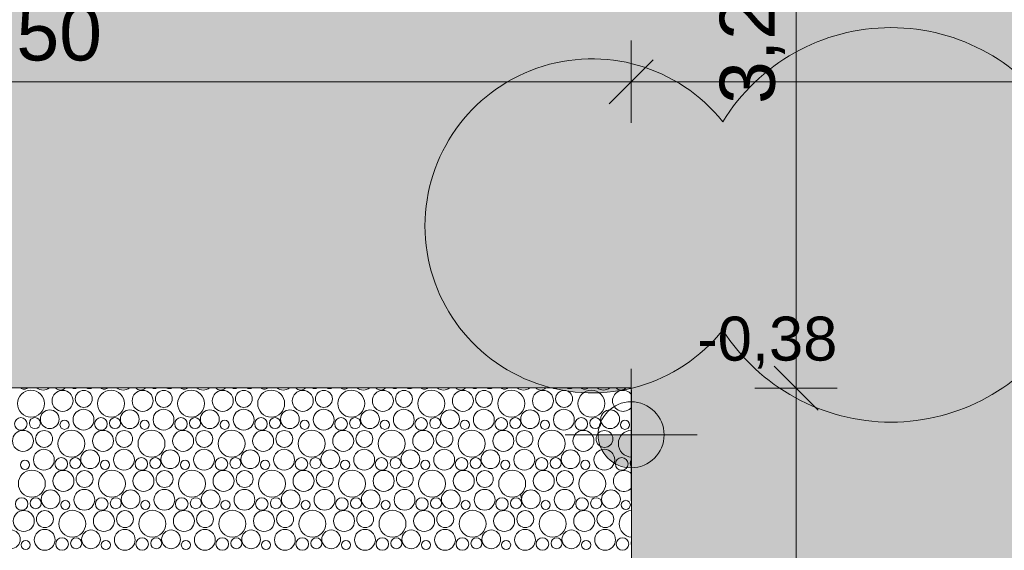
# Model space of a CAD drawing. Header units: metres. Extents: x -167 to 338, y -186 to 508.
# Tile 168 of 256: x 74.88 to 79.36, y 45.01 to 47.42. Entities that reach past the tile are written whole.
import ezdxf

# ---------------------------------------------------------------- set-up
doc = ezdxf.new("R2010")
doc.units = ezdxf.units.M
doc.header["$MEASUREMENT"] = 0
doc.linetypes.add('Öffnungslinie Tür Fenster', pattern=[0.23, 0.15, -0.08])
for name, color, linetype in [('60 Gelände 2D Übersicht', 7, 'Continuous'), ('60 Stellplätze', 7, 'Continuous'), ('94 Genehmigungsplanung Bemaßung', 7, 'Continuous')]:
    doc.layers.add(name, color=color, linetype=linetype)
doc.styles.add('ERSTELLTER_STIL_1', font='arial.ttf')
doc.dimstyles.new('ERSTELLTER_STIL__1', dxfattribs={"dimtxt": 0.25, "dimasz": 0.19, "dimexe": 0.18, "dimexo": 0.1, "dimgap": 0, "dimtad": 1, "dimtih": 1, "dimtoh": 1, "dimzin": 0, "dimdsep": 46, "dimtxsty": 'ERSTELLTER_STIL_1', "dimblk": 'ARROWHEAD_6', "dimblk1": 'ARROWHEAD_6', "dimblk2": 'ARROWHEAD_6', "dimcen": 0.09, "dimclrd": 7, "dimclre": 7, "dimclrt": 7, "dimazin": 0, "dimtfac": 1, "dimtdec": 4, "dimtmove": 0, "dimatfit": 3, "dimfxl": 1, "dimtolj": 1, "dimtzin": 0, "dimarcsym": 0})
doc.dimstyles.new('ERSTELLTER_STIL__2', dxfattribs={"dimtxt": 0.25, "dimasz": 0.19, "dimexe": 0.18, "dimexo": 0.1, "dimgap": 0, "dimtad": 1, "dimzin": 0, "dimdsep": 46, "dimtxsty": 'ERSTELLTER_STIL_1', "dimblk": 'ARROWHEAD_6', "dimblk1": 'ARROWHEAD_6', "dimblk2": 'ARROWHEAD_6', "dimcen": 0.09, "dimclrd": 7, "dimclre": 7, "dimclrt": 7, "dimazin": 0, "dimtfac": 1, "dimtdec": 4, "dimtmove": 0, "dimatfit": 3, "dimfxl": 1, "dimtolj": 1, "dimtzin": 0, "dimarcsym": 0})

# ---------------------------------------------------------------- blocks, each defined once
blk = doc.blocks.new('*X43', base_point=(27236.1321, 33357.279))
at = {"layer": '60 Gelände 2D Übersicht', "color": 9, "linetype": 'Continuous', "lineweight": 18}
for centre, radius in [((74.9363, 45.6786), 0.0612), ((75.0798, 45.6911), 0.0477), ((75.1759, 45.6999), 0.0384), ((75.3, 45.6786), 0.0612), ((75.4435, 45.6911), 0.0477), ((75.5396, 45.6999), 0.0384), ((75.6637, 45.6786), 0.0612), ((75.8073, 45.6911), 0.0477), ((75.9033, 45.6999), 0.0384), ((76.0274, 45.6786), 0.0612), ((76.171, 45.6911), 0.0477), ((76.267, 45.6999), 0.0384), ((76.3911, 45.6786), 0.0612), ((76.5347, 45.6911), 0.0477), ((76.6307, 45.6999), 0.0384), ((76.7548, 45.6786), 0.0612), ((76.8984, 45.6911), 0.0477), ((76.9944, 45.6999), 0.0384), ((77.1185, 45.6786), 0.0612), ((77.2621, 45.6911), 0.0477), ((77.3581, 45.6999), 0.0384), ((77.4822, 45.6786), 0.0612), ((75.0214, 45.6077), 0.0426), ((75.1749, 45.6055), 0.0473), ((75.3851, 45.6077), 0.0426), ((75.5386, 45.6055), 0.0473), ((75.7488, 45.6077), 0.0426), ((75.9023, 45.6055), 0.0473), ((76.1125, 45.6077), 0.0426), ((76.266, 45.6055), 0.0473), ((76.4762, 45.6077), 0.0426), ((76.6297, 45.6055), 0.0473), ((76.8399, 45.6077), 0.0426), ((76.9934, 45.6055), 0.0473), ((77.2036, 45.6077), 0.0426), ((77.3571, 45.6055), 0.0473), ((77.5673, 45.6077), 0.0426), ((74.8902, 45.5864), 0.0286), ((74.954, 45.59), 0.0251), ((75.0887, 45.5823), 0.0207), ((75.2539, 45.5864), 0.0286), ((75.3177, 45.59), 0.0251), ((75.4525, 45.5823), 0.0207), ((75.6176, 45.5864), 0.0286), ((75.6814, 45.59), 0.0251), ((75.8162, 45.5823), 0.0207), ((75.9813, 45.5864), 0.0286), ((76.0451, 45.59), 0.0251), ((76.1799, 45.5823), 0.0207), ((76.345, 45.5864), 0.0286), ((76.4088, 45.59), 0.0251), ((76.5436, 45.5823), 0.0207), ((76.7087, 45.5864), 0.0286), ((76.7725, 45.59), 0.0251), ((76.9073, 45.5823), 0.0207), ((77.0724, 45.5864), 0.0286), ((77.1362, 45.59), 0.0251), ((77.271, 45.5823), 0.0207), ((77.4361, 45.5864), 0.0286), ((77.5, 45.59), 0.0251), ((77.6347, 45.5823), 0.0207), ((74.8998, 45.5091), 0.0477), ((74.9959, 45.5179), 0.0384), ((75.12, 45.4966), 0.0612), ((75.2635, 45.5091), 0.0477), ((75.3596, 45.5179), 0.0384), ((75.4837, 45.4966), 0.0612), ((75.6273, 45.5091), 0.0477), ((75.7233, 45.5179), 0.0384), ((75.8474, 45.4966), 0.0612), ((75.991, 45.5091), 0.0477), ((76.087, 45.5179), 0.0384), ((76.2111, 45.4966), 0.0612), ((76.3547, 45.5091), 0.0477), ((76.4507, 45.5179), 0.0384), ((76.5748, 45.4966), 0.0612), ((76.7184, 45.5091), 0.0477), ((76.8144, 45.5179), 0.0384), ((76.9385, 45.4966), 0.0612), ((77.0821, 45.5091), 0.0477), ((77.1781, 45.5179), 0.0384), ((77.3022, 45.4966), 0.0612), ((77.4458, 45.5091), 0.0477), ((77.5418, 45.5179), 0.0384), ((74.9949, 45.4235), 0.0473), ((75.2051, 45.4257), 0.0426), ((75.3586, 45.4235), 0.0473), ((75.5688, 45.4257), 0.0426), ((75.7223, 45.4235), 0.0473), ((75.9325, 45.4257), 0.0426), ((76.086, 45.4235), 0.0473), ((76.2962, 45.4257), 0.0426), ((76.4497, 45.4235), 0.0473), ((76.6599, 45.4257), 0.0426), ((76.8134, 45.4235), 0.0473), ((77.0236, 45.4257), 0.0426), ((77.1771, 45.4235), 0.0473), ((77.3873, 45.4257), 0.0426), ((77.5408, 45.4235), 0.0473), ((74.9087, 45.4003), 0.0207), ((75.0739, 45.4044), 0.0286), ((75.1377, 45.408), 0.0251), ((75.2725, 45.4003), 0.0207), ((75.4376, 45.4044), 0.0286), ((75.5014, 45.408), 0.0251), ((75.6362, 45.4003), 0.0207), ((75.8013, 45.4044), 0.0286), ((75.8651, 45.408), 0.0251), ((75.9999, 45.4003), 0.0207), ((76.165, 45.4044), 0.0286), ((76.2288, 45.408), 0.0251), ((76.3636, 45.4003), 0.0207), ((76.5287, 45.4044), 0.0286), ((76.5925, 45.408), 0.0251), ((76.7273, 45.4003), 0.0207), ((76.8924, 45.4044), 0.0286), ((76.9562, 45.408), 0.0251), ((77.091, 45.4003), 0.0207), ((77.2561, 45.4044), 0.0286), ((77.32, 45.408), 0.0251), ((77.4547, 45.4003), 0.0207), ((77.6198, 45.4044), 0.0286), ((74.94, 45.3146), 0.0612), ((75.0835, 45.3271), 0.0477), ((75.1796, 45.3359), 0.0384), ((75.3037, 45.3146), 0.0612), ((75.4473, 45.3271), 0.0477), ((75.5433, 45.3359), 0.0384), ((75.6674, 45.3146), 0.0612), ((75.811, 45.3271), 0.0477), ((75.907, 45.3359), 0.0384), ((76.0311, 45.3146), 0.0612), ((76.1747, 45.3271), 0.0477), ((76.2707, 45.3359), 0.0384), ((76.3948, 45.3146), 0.0612), ((76.5384, 45.3271), 0.0477), ((76.6344, 45.3359), 0.0384), ((76.7585, 45.3146), 0.0612), ((76.9021, 45.3271), 0.0477), ((76.9981, 45.3359), 0.0384), ((77.1222, 45.3146), 0.0612), ((77.2658, 45.3271), 0.0477), ((77.3618, 45.3359), 0.0384), ((77.4859, 45.3146), 0.0612), ((75.0251, 45.2437), 0.0426), ((75.1786, 45.2415), 0.0473), ((75.3888, 45.2437), 0.0426), ((75.5423, 45.2415), 0.0473), ((75.7525, 45.2437), 0.0426), ((75.906, 45.2415), 0.0473), ((76.1162, 45.2437), 0.0426), ((76.2697, 45.2415), 0.0473), ((76.4799, 45.2437), 0.0426), ((76.6334, 45.2415), 0.0473), ((76.8436, 45.2437), 0.0426), ((76.9971, 45.2415), 0.0473), ((77.2073, 45.2437), 0.0426), ((77.3608, 45.2415), 0.0473), ((77.571, 45.2437), 0.0426), ((74.8939, 45.2224), 0.0286), ((74.9577, 45.226), 0.0251), ((75.0925, 45.2183), 0.0207), ((75.2576, 45.2224), 0.0286), ((75.3214, 45.226), 0.0251), ((75.4562, 45.2183), 0.0207), ((75.6213, 45.2224), 0.0286), ((75.6851, 45.226), 0.0251), ((75.8199, 45.2183), 0.0207), ((75.985, 45.2224), 0.0286), ((76.0488, 45.226), 0.0251), ((76.1836, 45.2183), 0.0207), ((76.3487, 45.2224), 0.0286), ((76.4125, 45.226), 0.0251), ((76.5473, 45.2183), 0.0207), ((76.7124, 45.2224), 0.0286), ((76.7762, 45.226), 0.0251), ((76.911, 45.2183), 0.0207), ((77.0761, 45.2224), 0.0286), ((77.14, 45.226), 0.0251), ((77.2747, 45.2183), 0.0207), ((77.4398, 45.2224), 0.0286), ((77.5037, 45.226), 0.0251), ((77.6384, 45.2183), 0.0207), ((74.9035, 45.1451), 0.0477), ((74.9996, 45.1539), 0.0384), ((75.1237, 45.1326), 0.0612), ((75.2673, 45.1451), 0.0477), ((75.3633, 45.1539), 0.0384), ((75.4874, 45.1326), 0.0612), ((75.631, 45.1451), 0.0477), ((75.727, 45.1539), 0.0384), ((75.8511, 45.1326), 0.0612), ((75.9947, 45.1451), 0.0477), ((76.0907, 45.1539), 0.0384), ((76.2148, 45.1326), 0.0612), ((76.3584, 45.1451), 0.0477), ((76.4544, 45.1539), 0.0384), ((76.5785, 45.1326), 0.0612), ((76.7221, 45.1451), 0.0477), ((76.8181, 45.1539), 0.0384), ((76.9422, 45.1326), 0.0612), ((77.0858, 45.1451), 0.0477), ((77.1818, 45.1539), 0.0384), ((77.3059, 45.1326), 0.0612), ((77.4495, 45.1451), 0.0477), ((77.5455, 45.1539), 0.0384), ((74.8451, 45.0617), 0.0426), ((74.9986, 45.0596), 0.0473), ((75.2088, 45.0617), 0.0426), ((75.3623, 45.0596), 0.0473), ((75.5725, 45.0617), 0.0426), ((75.726, 45.0596), 0.0473), ((75.9362, 45.0617), 0.0426), ((76.0897, 45.0596), 0.0473), ((76.2999, 45.0617), 0.0426), ((76.4534, 45.0596), 0.0473), ((76.6636, 45.0617), 0.0426), ((76.8171, 45.0596), 0.0473), ((77.0273, 45.0617), 0.0426), ((77.1808, 45.0596), 0.0473), ((77.391, 45.0617), 0.0426), ((77.5445, 45.0596), 0.0473), ((74.9125, 45.0363), 0.0207), ((75.0776, 45.0404), 0.0286), ((75.1414, 45.044), 0.0251), ((75.2762, 45.0363), 0.0207), ((75.4413, 45.0404), 0.0286), ((75.5051, 45.044), 0.0251), ((75.6399, 45.0363), 0.0207), ((75.805, 45.0404), 0.0286), ((75.8688, 45.044), 0.0251), ((76.0036, 45.0363), 0.0207), ((76.1687, 45.0404), 0.0286), ((76.2325, 45.044), 0.0251), ((76.3673, 45.0363), 0.0207), ((76.5324, 45.0404), 0.0286), ((76.5962, 45.044), 0.0251), ((76.731, 45.0363), 0.0207), ((76.8961, 45.0404), 0.0286), ((76.96, 45.044), 0.0251), ((77.0947, 45.0363), 0.0207), ((77.2598, 45.0404), 0.0286), ((77.3237, 45.044), 0.0251), ((77.4584, 45.0363), 0.0207), ((77.6235, 45.0404), 0.0286)]:
    blk.add_circle(centre, radius, dxfattribs=at)
for centre, radius, start, end in [((74.905, 45.7643), 0.0207, 223.2911, 316.7089), ((74.9911, 45.7875), 0.0473, 232.2987, 307.7013), ((75.0702, 45.7684), 0.0286, 219.8614, 320.1386), ((75.134, 45.772), 0.0251, 240.715, 299.285), ((75.2014, 45.7897), 0.0426, 248.5307, 291.4693), ((75.2687, 45.7643), 0.0207, 223.2911, 316.7089), ((75.3549, 45.7875), 0.0473, 232.2987, 307.7013), ((75.4339, 45.7684), 0.0286, 219.8614, 320.1386), ((75.4977, 45.772), 0.0251, 240.715, 299.285), ((75.5651, 45.7897), 0.0426, 248.5307, 291.4693), ((75.6325, 45.7643), 0.0207, 223.2911, 316.7089), ((75.7186, 45.7875), 0.0473, 232.2987, 307.7013), ((75.7976, 45.7684), 0.0286, 219.8614, 320.1386), ((75.8614, 45.772), 0.0251, 240.715, 299.285), ((75.9288, 45.7897), 0.0426, 248.5307, 291.4693), ((75.9962, 45.7643), 0.0207, 223.2911, 316.7089), ((76.0823, 45.7875), 0.0473, 232.2987, 307.7013), ((76.1613, 45.7684), 0.0286, 219.8614, 320.1386), ((76.2251, 45.772), 0.0251, 240.715, 299.285), ((76.2925, 45.7897), 0.0426, 248.5307, 291.4693), ((76.3599, 45.7643), 0.0207, 223.2911, 316.7089), ((76.446, 45.7875), 0.0473, 232.2987, 307.7013), ((76.525, 45.7684), 0.0286, 219.8614, 320.1386), ((76.5888, 45.772), 0.0251, 240.715, 299.285), ((76.6562, 45.7897), 0.0426, 248.5307, 291.4693), ((76.7236, 45.7643), 0.0207, 223.2911, 316.7089), ((76.8097, 45.7875), 0.0473, 232.2987, 307.7013), ((76.8887, 45.7684), 0.0286, 219.8614, 320.1386), ((76.9525, 45.772), 0.0251, 240.715, 299.285), ((77.0199, 45.7897), 0.0426, 248.5307, 291.4693), ((77.0873, 45.7643), 0.0207, 223.2911, 316.7089), ((77.1734, 45.7875), 0.0473, 232.2987, 307.7013), ((77.2524, 45.7684), 0.0286, 219.8614, 320.1386), ((77.3162, 45.772), 0.0251, 240.715, 299.285), ((77.3836, 45.7897), 0.0426, 248.5307, 291.4693), ((77.451, 45.7643), 0.0207, 223.2911, 316.7089), ((77.5371, 45.7875), 0.0473, 232.2987, 307.7013), ((77.6258, 45.6911), 0.0477, 36.5621, 323.4379), ((77.6161, 45.7684), 0.0286, 219.8614, 320.1386), ((77.6659, 45.4966), 0.0612, 91.7083, 268.2917), ((77.6837, 45.408), 0.0251, 141.2499, 218.7501), ((77.6295, 45.3271), 0.0477, 43.4901, 316.5099), ((77.6696, 45.1326), 0.0612, 95.1855, 264.8145), ((77.6874, 45.044), 0.0251, 158.0871, 201.9129)]:
    blk.add_arc(centre, radius, start, end, dxfattribs=at)
blk = doc.blocks.new('*D450', base_point=(27236.1321, 33357.279))
at = {"layer": '94 Genehmigungsplanung Bemaßung', "color": 7, "linetype": 'Continuous', "lineweight": 13}
for p, q in [((72.1629, 46.9539), (72.1629, 47.3289)), ((77.6624, 46.9539), (77.6624, 47.3289)), ((72.2629, 47.2414), (72.0629, 47.0414)), ((77.7624, 47.2414), (77.5624, 47.0414)), ((72.1629, 47.1414), (77.6624, 47.1414))]:
    blk.add_line(p, q, dxfattribs=at)
at = {"layer": '94 Genehmigungsplanung Bemaßung', "color": 7, "lineweight": 13, "insert": (74.579, 47.1914), "char_height": 0.25, "attachment_point": 7, "style": 'ERSTELLTER_STIL_1'}
blk.add_mtext('\\A1;{\\pql;\\fArial|b0|i0|c0|p0;\\W1.000000;5,50}', dxfattribs=at)
blk = doc.blocks.new('ARROWHEAD_6')
at = {"color": 0, "linetype": 'Continuous', "lineweight": 0}
for p, q in [((-0.5, -0.5), (0.5, 0.5)), ((0, 0), (-1, 0))]:
    blk.add_line(p, q, dxfattribs=at)
blk = doc.blocks.new('*D451', base_point=(27236.1321, 33357.279))
at = {"layer": '94 Genehmigungsplanung Bemaßung', "color": 7, "linetype": 'Continuous', "lineweight": 13}
for p, q in [((77.6624, 46.9539), (77.6624, 47.3289)), ((84.1638, 46.9539), (84.1638, 47.3289)), ((77.7624, 47.2414), (77.5624, 47.0414)), ((84.2638, 47.2414), (84.0638, 47.0414)), ((77.6624, 47.1414), (84.1638, 47.1414))]:
    blk.add_line(p, q, dxfattribs=at)
at = {"layer": '94 Genehmigungsplanung Bemaßung', "color": 7, "lineweight": 13, "insert": (80.5795, 47.1914), "char_height": 0.25, "attachment_point": 7, "style": 'ERSTELLTER_STIL_1'}
blk.add_mtext('\\A1;{\\pql;\\fArial|b0|i0|c0|p0;\\W1.000000;6,50}', dxfattribs=at)
blk = doc.blocks.new('*D544', base_point=(27236.1321, 33357.279))
at = {"layer": '94 Genehmigungsplanung Bemaßung', "color": 7, "linetype": 'Continuous', "lineweight": 13}
for p, q in [((78.3117, 45.8487), (78.5117, 45.6487)), ((78.5992, 45.7487), (78.2242, 45.7487)), ((78.4117, 42.9991), (78.4117, 45.7487)), ((78.3117, 43.0991), (78.5117, 42.8991)), ((78.5992, 42.9991), (78.2242, 42.9991))]:
    blk.add_line(p, q, dxfattribs=at)
at = {"layer": '94 Genehmigungsplanung Bemaßung', "color": 7, "lineweight": 13, "insert": (78.3617, 44.0402), "char_height": 0.25, "attachment_point": 7, "rotation": 90, "style": 'ERSTELLTER_STIL_1'}
blk.add_mtext('\\A1;{\\pql;\\fArial|b0|i0|c0|p0;\\W1.000000;2,75}', dxfattribs=at)
blk = doc.blocks.new('*D545', base_point=(27236.1321, 33357.279))
at = {"layer": '94 Genehmigungsplanung Bemaßung', "color": 7, "linetype": 'Continuous', "lineweight": 13}
for p, q in [((78.4117, 48.9991), (78.4117, 49.1491)), ((78.5117, 48.8991), (78.3117, 49.0991)), ((78.5992, 48.9991), (78.2242, 48.9991)), ((78.4117, 45.7487), (78.4117, 48.9991)), ((78.3117, 45.8487), (78.5117, 45.6487)), ((78.5992, 45.7487), (78.2242, 45.7487))]:
    blk.add_line(p, q, dxfattribs=at)
at = {"layer": '94 Genehmigungsplanung Bemaßung', "color": 7, "lineweight": 13, "insert": (78.3617, 47.0402), "char_height": 0.25, "attachment_point": 7, "rotation": 90, "style": 'ERSTELLTER_STIL_1'}
blk.add_mtext('\\A1;{\\pql;\\fArial|b0|i0|c0|p0;\\W1.000000;3,25}', dxfattribs=at)

msp = doc.modelspace()

# ---------------------------------------------------------------- hatches: boundary and pattern name
at = {"layer": '60 Gelände 2D Übersicht', "linetype": 'Continuous', "lineweight": 18, "true_color": 0x6d7e00}
msp.add_hatch(color=66, dxfattribs=at).paths.add_polyline_path([(2.009, 59.5109), (17.3411, 43.9997), (58.1625, 43.9997), (58.1625, 45.7491), (101.6703, 45.7491), (121.7062, 59.5109)])
at = {"layer": '60 Gelände 2D Übersicht', "linetype": 'Continuous', "lineweight": 0, "true_color": 0xe0f2cc}
msp.add_hatch(color=254, dxfattribs=at).paths.add_polyline_path([(78.079, 46.9594, -0.560067), (79.6072, 46.9594, -2.844228), (79.6072, 46.0131, -0.547905), (78.079, 46.0131, -2.85936)])
at = {"layer": '60 Gelände 2D Übersicht', "linetype": 'Continuous', "lineweight": 18}
h = msp.add_hatch(dxfattribs=at)
h.set_pattern_fill('Mörtel_0001', color=8, style=0, pattern_type=2)
h.set_pattern_definition([(45, (27236.1321, 33357.62905), (-0.11136931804, 0.11136931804), [0, -0.105, 0, -0.1575]), (110, (27236.4821, 33357.62905), (0.1480015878, 0.0538681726), [0, -0.077, 0, -0.133])])
h.paths.add_polyline_path([(58.1615, 45.7496), (66.6638, 45.7501), (66.663, 37.5001), (77.6619, 37.5142), (77.6627, 45.7491), (84.1676, 45.7491), (84.1668, 37.4991), (95.1657, 37.4991), (95.1665, 45.7491), (101.6703, 45.7491), (101.6703, 14.5263), (95.1658, 14.3351), (95.1689, 36.0142), (84.17, 36.0153), (84.1681, 14.0509), (77.6707, 13.994), (77.6638, 36.0132), (66.6649, 35.9991), (66.6638, 13.8829), (59.5867, 13.8829), (59.5867, 23.1797), (59.5867, 37.3459), (58.1625, 37.3459), (58.1625, 28.2047)])
at = {"layer": '94 Genehmigungsplanung Bemaßung', "linetype": 'Continuous', "lineweight": 13}
for points in [[(77.6627, 45.5367), (77.8127, 45.5367), (77.8012, 45.5941), (77.7687, 45.6428), (77.7201, 45.6753), (77.6627, 45.6867)], [(77.6627, 45.5367), (77.5127, 45.5367), (77.5241, 45.4793), (77.5566, 45.4307), (77.6053, 45.3982), (77.6627, 45.3867)]]:
    msp.add_hatch(color=7, dxfattribs=at).paths.add_polyline_path(points)

# ---------------------------------------------------------------- linework, layer by layer
at = {"layer": '60 Gelände 2D Übersicht', "color": 7, "linetype": 'Continuous', "lineweight": 13, "flags": 128}
msp.add_lwpolyline([(78.079, 46.9594, -0.560067), (79.6072, 46.9594, -2.844228), (79.6072, 46.0131, -0.547905), (78.079, 46.0131, -2.85936)], format="xyb", close=True, dxfattribs=at)
at = {"layer": '60 Stellplätze', "color": 7, "linetype": 'Continuous', "lineweight": 13}
for p, q in [((66.6638, 45.7501), (77.6627, 45.7501)), ((77.6641, 37.5001), (77.6637, 45.7416)), ((77.1626, 45.2497), (77.1613, 45.2647))]:
    msp.add_line(p, q, dxfattribs=at)
at = {"layer": '94 Genehmigungsplanung Bemaßung', "color": 7, "linetype": 'Continuous', "lineweight": 13}
for p, q in [((77.6627, 45.2367), (77.6627, 45.8367)), ((77.3627, 45.5367), (77.9627, 45.5367))]:
    msp.add_line(p, q, dxfattribs=at)
msp.add_circle((77.6627, 45.5367), 0.15, dxfattribs=at)

# ---------------------------------------------------------------- block references
at = {"layer": '60 Gelände 2D Übersicht', "color": 9, "linetype": 'Öffnungslinie Tür Fenster', "lineweight": 18}
msp.add_blockref('*X43', (27236.1321, 33357.279), dxfattribs=at)

# ---------------------------------------------------------------- texts
at = {"layer": '94 Genehmigungsplanung Bemaßung', "color": 7, "lineweight": 13, "insert": (77.9627, 45.8367), "char_height": 0.2, "attachment_point": 7, "style": 'ERSTELLTER_STIL_1'}
msp.add_mtext('\\A1;{\\pql;\\fArial|b0|i0|c0|p0;\\W1.000000;-0,38}', dxfattribs=at)

# ---------------------------------------------------------------- dimensions: what is measured, and where the dimension line sits
at = {"layer": '94 Genehmigungsplanung Bemaßung', "color": 7, "linetype": 'Continuous', "lineweight": 13}
for base, p1, p2, picture, middle in [((78.4117, 48.9991), (77.6627, 45.7487), (78.2278, 48.9991), '*D545', (78.2367, 47.3639)), ((78.4117, 45.7487), (77.6624, 42.9991), (77.6627, 45.7487), '*D544', (78.2367, 44.3639))]:
    dim = msp.add_linear_dim(base=base, p1=p1, p2=p2, angle=90, dimstyle='ERSTELLTER_STIL__2', dxfattribs=at)
    dim.commit()
    dim.dimension.update_dxf_attribs({"geometry": picture, "text_midpoint": middle, "dimtype": 160, "text_rotation": 90})
for base, p1, p2, picture, middle in [((77.6624, 47.1414), (72.1629, 45.7491), (77.6624, 42.9991), '*D450', (74.9027, 47.3164)), ((84.1638, 47.1414), (77.6624, 42.9991), (84.1638, 45.7491), '*D451', (80.9031, 47.3164))]:
    dim = msp.add_linear_dim(base=base, p1=p1, p2=p2, dimstyle='ERSTELLTER_STIL__1', dxfattribs=at)
    dim.commit()
    dim.dimension.update_dxf_attribs({"geometry": picture, "text_midpoint": middle, "dimtype": 160})

doc.saveas('drawing.dxf')
